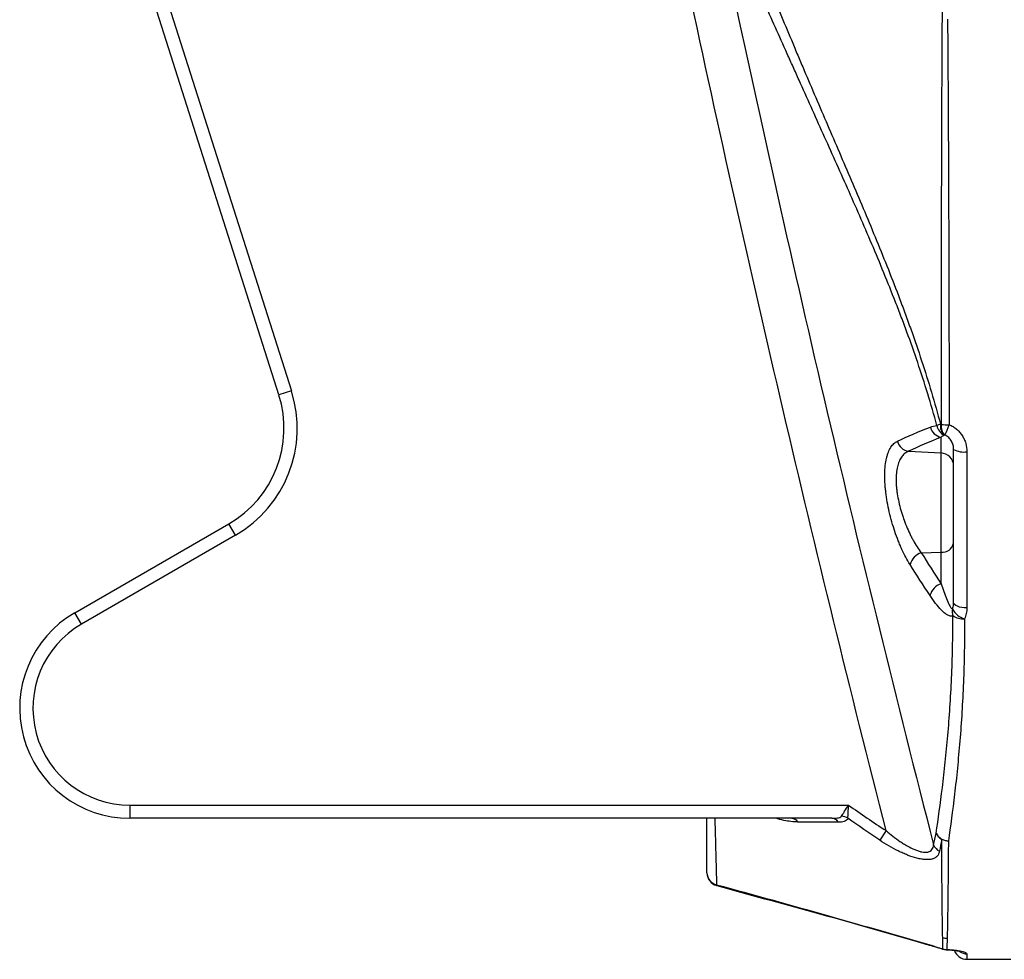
# Model space of a CAD drawing. Header units: millimetres. Extents: x 623 to 1422, y 673 to 1327.
# Tile 1 of 6: x 623 to 847, y 766 to 979. Entities that reach past the tile are written whole.
import ezdxf

# ---------------------------------------------------------------- set-up
doc = ezdxf.new("R2010")
doc.units = ezdxf.units.MM

msp = doc.modelspace()

# ---------------------------------------------------------------- linework, layer by layer
at = {"color": 7, "linetype": 'Continuous', "lineweight": 25}
for p, q in [((682, 894.16), (624.35, 1075.51)), ((627.21, 1076.42), (684.86, 895.07)), ((684.86, 895.07), (682, 894.16)), ((832.33, 881), (832.33, 884.57)), ((824.94, 881.38), (832.33, 881)), ((832.33, 858.52), (832.33, 881)), ((835.18, 847.12), (835.18, 881.82)), ((838.18, 881.28), (838.18, 845.83)), ((635.68, 844.74), (670.67, 864.93)), ((672.17, 862.33), (670.67, 864.93)), ((672.17, 862.33), (637.18, 842.14)), ((827.83, 858.36), (832.33, 858.52)), ((832.33, 851.32), (832.33, 858.52)), ((637.18, 842.14), (635.68, 844.74)), ((648.18, 801.08), (648.18, 798.08)), ((648.18, 801.08), (811.33, 801.08)), ((807.54, 798.08), (648.18, 798.08)), ((819.83, 795.29), (818.4, 793.12)), ((838.18, 766.08), (848.18, 766.08))]:
    msp.add_line(p, q, dxfattribs=at)
at = {"color": 1, "linetype": 'Continuous', "lineweight": 25}
msp.add_line((838.18, 767.33), (838.18, 766.08), dxfattribs=at)
at = {"color": 7, "linetype": 'Continuous', "lineweight": 25, "flags": 128}
msp.add_lwpolyline([(838.18, 845.83), (837.59, 845.85), (837.03, 845.92), (836.51, 846.04), (836.06, 846.21), (835.68, 846.4), (835.4, 846.63), (835.23, 846.87), (835.18, 847.12)], dxfattribs=at)
at = {"color": 1, "linetype": 'Continuous', "lineweight": 25, "flags": 128}
for points in [[(781.35, 783.02), (781.36, 782.87), (781.4, 782.81), (781.4, 782.81)], [(831.61, 768.8), (831.64, 768.74), (831.65, 768.74)], [(832.69, 768.42), (832.7, 768.42), (832.75, 768.44)], [(833.63, 768.31), (833.51, 768.27), (833.48, 768.27)]]:
    msp.add_lwpolyline(points, dxfattribs=at)
at = {"color": 7, "linetype": 'Continuous', "lineweight": 25}
for centre, radius, start, end in [((658.18, 886.58), 25, 299.9895, 17.635), ((658.18, 886.58), 28, 299.9895, 17.635), ((836.42, 873.68), 14.47, 107.0026, 110.4404), ((834.96, 887.11), 2.8, 171.6497, 227.4043), ((835.1, 887), 2.76, 170.0455, 225.2995), ((834.06, 905.79), 18.39, 264.7743, 270.2767), ((814.83, 894.09), 20.45, 333.7332, 340.9093), ((832.9, 887.62), 3.1, 193.6613, 259.44), ((834.31, 887.77), 2.99, 190.1965, 245.3467), ((825.42, 884.45), 3.11, 194.4504, 260.9677), ((832.21, 878.04), 2.96, 0.5959, 87.6689), ((837.45, 885.85), 4.63, 240.553, 279.0246), ((832.64, 861.1), 2.6, 263.1751, 347.2015), ((829.01, 854.67), 3.87, 107.7195, 164.6362), ((833.61, 847.57), 3.96, 108.8313, 164.1079), ((837.94, 844.98), 3.09, 169.3521, 197.1655), ((838.89, 847.74), 4.55, 208.7594, 253.975), ((648.18, 823.08), 25, 119.9895, 270), ((837.37, 847.71), 4.34, 236.8373, 273.5503), ((648.18, 823.08), 22, 119.9895, 270), ((798.33, 796.39), 1.69, 29.2912, 86.1981), ((807.43, 796.32), 1.77, 29.7233, 86.491), ((809.4, 794.99), 3.57, 60.1824, 84.8438), ((834.04, 796.2), 3.22, 207.9641, 269.0789), ((833.86, 795.89), 2.93, 204.2469, 241.8622), ((833.33, 793.21), 2.94, 203.2458, 242.3214), ((833.98, 796.54), 3.56, 245.1098, 270.0855), ((782.18, 785.71), 3, 180, 254.9438), ((782.01, 785.78), 2.84, 181.3493, 256.5856), ((833.7, 773.97), 3.1, 250.8048, 269.9074), ((833.63, 771.27), 3, 251.8037, 267.3131), ((833.63, 771.36), 3.05, 253.1973, 269.9454), ((838.18, 769.08), 3, 199.3274, 270)]:
    msp.add_arc(centre, radius, start, end, dxfattribs=at)
at = {"color": 1, "linetype": 'Continuous', "lineweight": 25}
msp.add_arc((838.18, 770.35), 3.02, 237.7831, 270.0177, dxfattribs=at)
at = {"color": 7, "linetype": 'Continuous', "lineweight": 25}
for points in [[(832.61, 979.34), (832.64, 984.37), (832.67, 989.2), (832.7, 993.82)], [(784.38, 988.9), (798.46, 922.98), (813.88, 857.35), (830.62, 792.05)], [(819.83, 795.29), (803.64, 858.75), (788.69, 922.53), (775, 986.58)], [(832.19, 887.52), (832.25, 887.51), (832.32, 887.49), (832.39, 887.48)], [(822.41, 883.67), (824.71, 884.77), (827.2, 885.84), (829.89, 886.88)], [(829.89, 886.88), (830.36, 887.07), (830.85, 887.19), (831.37, 887.24)], [(832.33, 884.57), (829.67, 883.53), (827.21, 882.47), (824.94, 881.38)], [(833.06, 885.05), (832.81, 884.92), (832.56, 884.76), (832.33, 884.57)], [(833.16, 885.04), (833.13, 885.04), (833.1, 885.05), (833.06, 885.05)], [(827.83, 858.36), (829.3, 856), (830.8, 853.65), (832.33, 851.32)], [(829.81, 848.66), (828.27, 850.99), (826.76, 853.34), (825.27, 855.69)], [(811.33, 801.08), (814.13, 799.1), (816.96, 797.17), (819.83, 795.29)], [(818.4, 793.12), (815.97, 794.74), (813.56, 796.39), (811.18, 798.09)], [(808.97, 797.19), (805.95, 797.21), (802.9, 797.22), (799.81, 797.22)], [(830.62, 792.05), (830.81, 792.9), (831, 793.78), (831.19, 794.68)], [(832.48, 793.3), (832.3, 792.38), (832.13, 791.48), (831.96, 790.6)], [(781.35, 783.02), (798.16, 778.44), (814.91, 773.69), (831.61, 768.8)], [(832.75, 768.44), (832.73, 769.15), (832.71, 770.02), (832.69, 771.04)], [(833.7, 770.87), (833.67, 769.86), (833.65, 769.01), (833.63, 768.31)], [(831.61, 768.8), (831.99, 768.69), (832.37, 768.57), (832.75, 768.44)]]:
    msp.add_open_spline(points, degree=3, dxfattribs=at)
for points, knots in [([(791.34, 991.17), (793.02, 987.29), (794.71, 983.33), (797.27, 977.3), (798.12, 975.27), (799.4, 972.2), (799.83, 971.18), (800.7, 969.13), (801.13, 968.1), (803.31, 962.96), (805.09, 958.84), (808.66, 950.53), (810.47, 946.34), (814.09, 937.87), (815.9, 933.58), (819.48, 924.85), (821.25, 920.41), (823.4, 914.71), (823.83, 913.56), (824.68, 911.26), (825.09, 910.11), (826.33, 906.63), (827.13, 904.29), (829.46, 897.22), (830.9, 892.43), (832.19, 887.52)], [0, 0, 0, 0, 0.125, 0.125, 0.1875, 0.1875, 0.21875, 0.21875, 0.25, 0.25, 0.375, 0.375, 0.5, 0.5, 0.625, 0.625, 0.75, 0.75, 0.78125, 0.78125, 0.8125, 0.8125, 0.875, 0.875, 1, 1, 1, 1]), ([(831.37, 887.24), (830.06, 892.11), (828.59, 896.85), (826.23, 903.84), (825.41, 906.15), (824.15, 909.58), (823.73, 910.72), (822.87, 912.99), (822.43, 914.12), (820.24, 919.74), (818.43, 924.12), (814.78, 932.71), (812.94, 936.93), (809.24, 945.25), (807.39, 949.36), (803.72, 957.52), (801.89, 961.56), (799.64, 966.6), (799.19, 967.6), (798.29, 969.61), (797.84, 970.61), (796.51, 973.61), (795.61, 975.6), (792.95, 981.5), (791.18, 985.37), (789.42, 989.17)], [0, 0, 0, 0, 0.125, 0.125, 0.1875, 0.1875, 0.21875, 0.21875, 0.25, 0.25, 0.375, 0.375, 0.5, 0.5, 0.625, 0.625, 0.75, 0.75, 0.78125, 0.78125, 0.8125, 0.8125, 0.875, 0.875, 1, 1, 1, 1]), ([(832.39, 887.48), (832.39, 891.46), (832.39, 895.44), (832.4, 903.38), (832.4, 907.35), (832.41, 915.28), (832.42, 919.23), (832.43, 925.16), (832.43, 927.14), (832.44, 931.08), (832.44, 933.06), (832.45, 938.96), (832.46, 942.84), (832.48, 950.46), (832.49, 954.22), (832.52, 961.6), (832.54, 965.23), (832.57, 972.38), (832.59, 975.89), (832.61, 979.34)], [0, 0, 0, 0, 0.125, 0.125, 0.25, 0.25, 0.375, 0.375, 0.4375, 0.4375, 0.5, 0.5, 0.625, 0.625, 0.75, 0.75, 0.875, 0.875, 1, 1, 1, 1]), ([(833.8, 979.47), (833.82, 976.02), (833.85, 972.51), (833.9, 965.36), (833.92, 961.72), (833.96, 954.33), (833.98, 950.57), (834.01, 942.93), (834.03, 939.04), (834.05, 933.12), (834.06, 931.14), (834.07, 927.18), (834.07, 925.2), (834.09, 919.26), (834.1, 915.29), (834.12, 907.34), (834.13, 903.36), (834.14, 895.39), (834.15, 891.4), (834.15, 887.4)], [0, 0, 0, 0, 0.125, 0.125, 0.25, 0.25, 0.375, 0.375, 0.5, 0.5, 0.5625, 0.5625, 0.625, 0.625, 0.75, 0.75, 0.875, 0.875, 1, 1, 1, 1]), ([(834.15, 887.4), (834.46, 887.29), (834.76, 887.15), (835.33, 886.81), (835.59, 886.62), (836.09, 886.21), (836.32, 885.98), (836.75, 885.49), (836.95, 885.23), (837.3, 884.68), (837.45, 884.4), (837.71, 883.81), (837.82, 883.5), (838.09, 882.56), (838.18, 881.93), (838.18, 881.28)], [0, 0, 0, 0, 0.125, 0.125, 0.25, 0.25, 0.375, 0.375, 0.5, 0.5, 0.625, 0.625, 0.75, 0.75, 1, 1, 1, 1]), ([(825.27, 855.69), (824.63, 856.72), (824.02, 857.86), (823.29, 859.43), (823.15, 859.75), (822.87, 860.41), (822.73, 860.75), (822.33, 861.76), (822.07, 862.46), (821.6, 863.88), (821.37, 864.6), (820.95, 866.09), (820.75, 866.85), (820.23, 869.12), (819.96, 870.61), (819.74, 872.47), (819.7, 872.84), (819.63, 873.56), (819.61, 873.92), (819.55, 874.96), (819.53, 875.64), (819.56, 876.94), (819.6, 877.57), (819.73, 878.74), (819.82, 879.28), (819.99, 880.04), (820.05, 880.28), (820.2, 880.75), (820.27, 880.97), (820.52, 881.6), (820.71, 881.97), (821.13, 882.61), (821.36, 882.89), (821.86, 883.35), (822.13, 883.54), (822.41, 883.67)], [0, 0, 0, 0, 0.125, 0.125, 0.15625, 0.15625, 0.1875, 0.1875, 0.25, 0.25, 0.3125, 0.3125, 0.375, 0.375, 0.5, 0.5, 0.53125, 0.53125, 0.5625, 0.5625, 0.625, 0.625, 0.6875, 0.6875, 0.75, 0.75, 0.78125, 0.78125, 0.8125, 0.8125, 0.875, 0.875, 0.9375, 0.9375, 1, 1, 1, 1]), ([(835.18, 881.82), (835.18, 882.14), (835.14, 882.46), (835.02, 882.93), (834.97, 883.09), (834.84, 883.4), (834.77, 883.55), (834.52, 883.98), (834.31, 884.25), (833.8, 884.71), (833.5, 884.91), (833.16, 885.04)], [0, 0, 0, 0, 0.25, 0.25, 0.375, 0.375, 0.5, 0.5, 0.75, 0.75, 1, 1, 1, 1]), ([(824.94, 881.38), (824.65, 881.27), (824.39, 881.12), (823.9, 880.75), (823.67, 880.52), (823.25, 879.99), (823.07, 879.69), (822.82, 879.17), (822.74, 878.98), (822.6, 878.59), (822.54, 878.39), (822.37, 877.76), (822.28, 877.31), (822.16, 876.33), (822.12, 875.8), (822.1, 874.71), (822.12, 874.14), (822.19, 873.26), (822.22, 872.97), (822.28, 872.36), (822.33, 872.05), (822.56, 870.51), (822.84, 869.26), (823.28, 867.71), (823.37, 867.39), (823.57, 866.77), (823.67, 866.47), (823.99, 865.56), (824.21, 864.97), (824.69, 863.81), (824.94, 863.25), (825.34, 862.42), (825.48, 862.15), (825.75, 861.62), (825.89, 861.36), (826.6, 860.1), (827.2, 859.18), (827.83, 858.36)], [0, 0, 0, 0, 0.0625, 0.0625, 0.125, 0.125, 0.1875, 0.1875, 0.21875, 0.21875, 0.25, 0.25, 0.3125, 0.3125, 0.375, 0.375, 0.4375, 0.4375, 0.46875, 0.46875, 0.5, 0.5, 0.625, 0.625, 0.65625, 0.65625, 0.6875, 0.6875, 0.75, 0.75, 0.8125, 0.8125, 0.84375, 0.84375, 0.875, 0.875, 1, 1, 1, 1]), ([(832.33, 851.32), (832.53, 850.72), (832.72, 850.14), (833.12, 849.02), (833.33, 848.47), (833.75, 847.44), (833.97, 846.94), (834.31, 846.28), (834.42, 846.08), (834.6, 845.82), (834.66, 845.74), (834.78, 845.62), (834.84, 845.57), (834.91, 845.55)], [0, 0, 0, 0, 0.25, 0.25, 0.5, 0.5, 0.75, 0.75, 0.875, 0.875, 0.9375, 0.9375, 1, 1, 1, 1]), ([(834.99, 844.07), (834.9, 844.01), (834.8, 843.98), (834.6, 843.96), (834.49, 843.97), (834.17, 844.03), (833.95, 844.12), (833.51, 844.38), (833.28, 844.54), (832.83, 844.92), (832.61, 845.13), (831.94, 845.8), (831.51, 846.31), (830.65, 847.42), (830.22, 848.02), (829.81, 848.66)], [0, 0, 0, 0, 0.0625, 0.0625, 0.125, 0.125, 0.25, 0.25, 0.375, 0.375, 0.5, 0.5, 0.75, 0.75, 1, 1, 1, 1]), ([(834.91, 845.55), (835, 845.8), (835.07, 846.06), (835.15, 846.59), (835.18, 846.85), (835.18, 847.12)], [0, 0, 0, 0, 0.5, 0.5, 1, 1, 1, 1]), ([(838.18, 845.83), (838.18, 845.4), (838.13, 844.98), (837.95, 844.16), (837.82, 843.76), (837.64, 843.37)], [0, 0, 0, 0, 0.5, 0.5, 1, 1, 1, 1]), ([(831.19, 794.68), (831.68, 797.9), (832.17, 801.37), (832.74, 806.02), (832.86, 806.97), (833.08, 808.89), (833.18, 809.86), (833.49, 812.82), (833.69, 814.84), (834.22, 821.04), (834.51, 825.37), (834.91, 834.42), (835.01, 839.14), (834.99, 844.07)], [0, 0, 0, 0, 0.25, 0.25, 0.3125, 0.3125, 0.375, 0.375, 0.5, 0.5, 0.75, 0.75, 1, 1, 1, 1]), ([(837.64, 843.37), (837.67, 838.35), (837.58, 833.54), (837.21, 824.3), (836.93, 819.88), (836.41, 813.55), (836.22, 811.48), (835.92, 808.46), (835.82, 807.47), (835.61, 805.5), (835.5, 804.54), (834.94, 799.79), (834.47, 796.25), (833.98, 792.97)], [0, 0, 0, 0, 0.25, 0.25, 0.5, 0.5, 0.625, 0.625, 0.6875, 0.6875, 0.75, 0.75, 1, 1, 1, 1]), ([(809.72, 798.55), (809.81, 798.69), (809.92, 798.86), (810.1, 799.15), (810.16, 799.25), (810.3, 799.46), (810.36, 799.56), (810.71, 800.11), (811.02, 800.6), (811.33, 801.08)], [0, 0, 0, 0, 0.25, 0.25, 0.375, 0.375, 0.5, 0.5, 1, 1, 1, 1]), ([(811.18, 798.09), (811.18, 798.26), (811.19, 798.46), (811.21, 798.8), (811.22, 798.92), (811.23, 799.16), (811.24, 799.29), (811.27, 799.94), (811.3, 800.52), (811.33, 801.08)], [0, 0, 0, 0, 0.25, 0.25, 0.375, 0.375, 0.5, 0.5, 1, 1, 1, 1]), ([(779.18, 785.71), (779.18, 786.65), (779.18, 788.56), (779.18, 792.89), (779.18, 796.23), (779.18, 798.08)], [0, 0, 0, 0, 0.3043421, 0.6139147, 1, 1, 1, 1]), ([(807.54, 798.08), (807.97, 798.08), (808.39, 798.1), (808.97, 798.19), (809.16, 798.23), (809.49, 798.34), (809.64, 798.42), (809.72, 798.55)], [0, 0, 0, 0, 0.5, 0.5, 0.75, 0.75, 1, 1, 1, 1]), ([(811.18, 798.09), (811.15, 798), (811.1, 797.92), (811, 797.77), (810.93, 797.7), (810.72, 797.53), (810.54, 797.44), (810.14, 797.31), (809.93, 797.26), (809.46, 797.21), (809.22, 797.19), (808.97, 797.19)], [0, 0, 0, 0, 0.125, 0.125, 0.25, 0.25, 0.5, 0.5, 0.75, 0.75, 1, 1, 1, 1]), ([(819.83, 795.29), (820.85, 794.41), (821.9, 793.6), (823.26, 792.67), (823.53, 792.5), (824.09, 792.15), (824.37, 791.98), (825.21, 791.5), (825.77, 791.22), (826.61, 790.87), (826.89, 790.76), (827.43, 790.59), (827.7, 790.52), (828.21, 790.42), (828.45, 790.39), (828.92, 790.37), (829.14, 790.39), (829.53, 790.48), (829.71, 790.55), (830.02, 790.74), (830.15, 790.86), (830.36, 791.14), (830.44, 791.3), (830.56, 791.65), (830.6, 791.84), (830.62, 792.05)], [0, 0, 0, 0, 0.25, 0.25, 0.3125, 0.3125, 0.375, 0.375, 0.5, 0.5, 0.5625, 0.5625, 0.625, 0.625, 0.6875, 0.6875, 0.75, 0.75, 0.8125, 0.8125, 0.875, 0.875, 0.9375, 0.9375, 1, 1, 1, 1]), ([(831.96, 790.6), (831.92, 790.39), (831.86, 790.19), (831.69, 789.83), (831.58, 789.66), (831.39, 789.44), (831.32, 789.37), (831.16, 789.24), (831.08, 789.18), (830.81, 789.01), (830.6, 788.92), (830.16, 788.79), (829.91, 788.74), (829.51, 788.71), (829.37, 788.7), (829.08, 788.7), (828.93, 788.7), (828.48, 788.73), (828.17, 788.76), (827.52, 788.87), (827.18, 788.95), (826.15, 789.21), (825.44, 789.45), (824.37, 789.87), (824, 790.02), (823.29, 790.34), (822.93, 790.51), (821.86, 791.04), (821.16, 791.42), (819.77, 792.23), (819.08, 792.66), (818.4, 793.12)], [0, 0, 0, 0, 0.0625, 0.0625, 0.125, 0.125, 0.15625, 0.15625, 0.1875, 0.1875, 0.25, 0.25, 0.3125, 0.3125, 0.34375, 0.34375, 0.375, 0.375, 0.4375, 0.4375, 0.5, 0.5, 0.625, 0.625, 0.6875, 0.6875, 0.75, 0.75, 0.875, 0.875, 1, 1, 1, 1]), ([(832.69, 771.04), (832.66, 772.18), (832.64, 773.51), (832.6, 776.52), (832.58, 778.2), (832.54, 781.91), (832.53, 783.94), (832.5, 788.35), (832.49, 790.74), (832.48, 793.3)], [0, 0, 0, 0, 0.25, 0.25, 0.5, 0.5, 0.75, 0.75, 1, 1, 1, 1]), ([(833.98, 792.97), (833.97, 790.41), (833.95, 788.04), (833.9, 783.65), (833.88, 781.63), (833.84, 777.95), (833.81, 776.28), (833.76, 773.31), (833.73, 772), (833.7, 770.87)], [0, 0, 0, 0, 0.25, 0.25, 0.5, 0.5, 0.75, 0.75, 1, 1, 1, 1]), ([(781.39, 782.8), (788.64, 780.83), (804.37, 776.57), (821.1, 771.82), (830.58, 769.05), (831.65, 768.73)], [0, 0, 0, 0, 0.431598, 0.936003, 1, 1, 1, 1]), ([(831.48, 768.79), (831.64, 768.74), (832.04, 768.63), (832.44, 768.49), (832.68, 768.41)], [0, 0, 0, 0, 0.382924, 1, 1, 1, 1]), ([(833.47, 768.26), (833.65, 768.26), (834.22, 768.24), (835.07, 768.15), (835.9, 768.03), (836.4, 767.93), (836.64, 767.85), (836.61, 767.86), (836.61, 767.86)], [0, 0, 0, 0, 0.106651, 0.340463, 0.575032, 0.779078, 0.948136, 1, 1, 1, 1]), ([(833.63, 768.31), (833.96, 768.3), (834.29, 768.28), (834.92, 768.22), (835.23, 768.19), (835.8, 768.12), (836.06, 768.08), (836.55, 768), (836.77, 767.95), (837.17, 767.86), (837.34, 767.81), (837.64, 767.72), (837.77, 767.67), (838.08, 767.52), (838.18, 767.42), (838.18, 767.33)], [0, 0, 0, 0, 0.125, 0.125, 0.25, 0.25, 0.375, 0.375, 0.5, 0.5, 0.625, 0.625, 0.75, 0.75, 1, 1, 1, 1])]:
    msp.add_open_spline(points, degree=3, knots=knots, dxfattribs=at)
at = {"color": 1, "linetype": 'Continuous', "lineweight": 25}
for points, knots in [([(780.97, 798.08), (780.99, 797.17), (781.05, 794.43), (781.17, 790.45), (781.29, 786.03), (781.33, 784.03), (781.35, 783.02)], [0, 0, 0, 0, 0.153662, 0.45773, 0.72693, 1, 1, 1, 1]), ([(799.81, 797.22), (798.78, 797.3), (797.2, 797.41), (795.45, 797.91), (794.85, 798.08)], [0, 0, 0, 0, 0.6512725, 1, 1, 1, 1])]:
    msp.add_open_spline(points, degree=3, knots=knots, dxfattribs=at)

doc.saveas('drawing.dxf')
